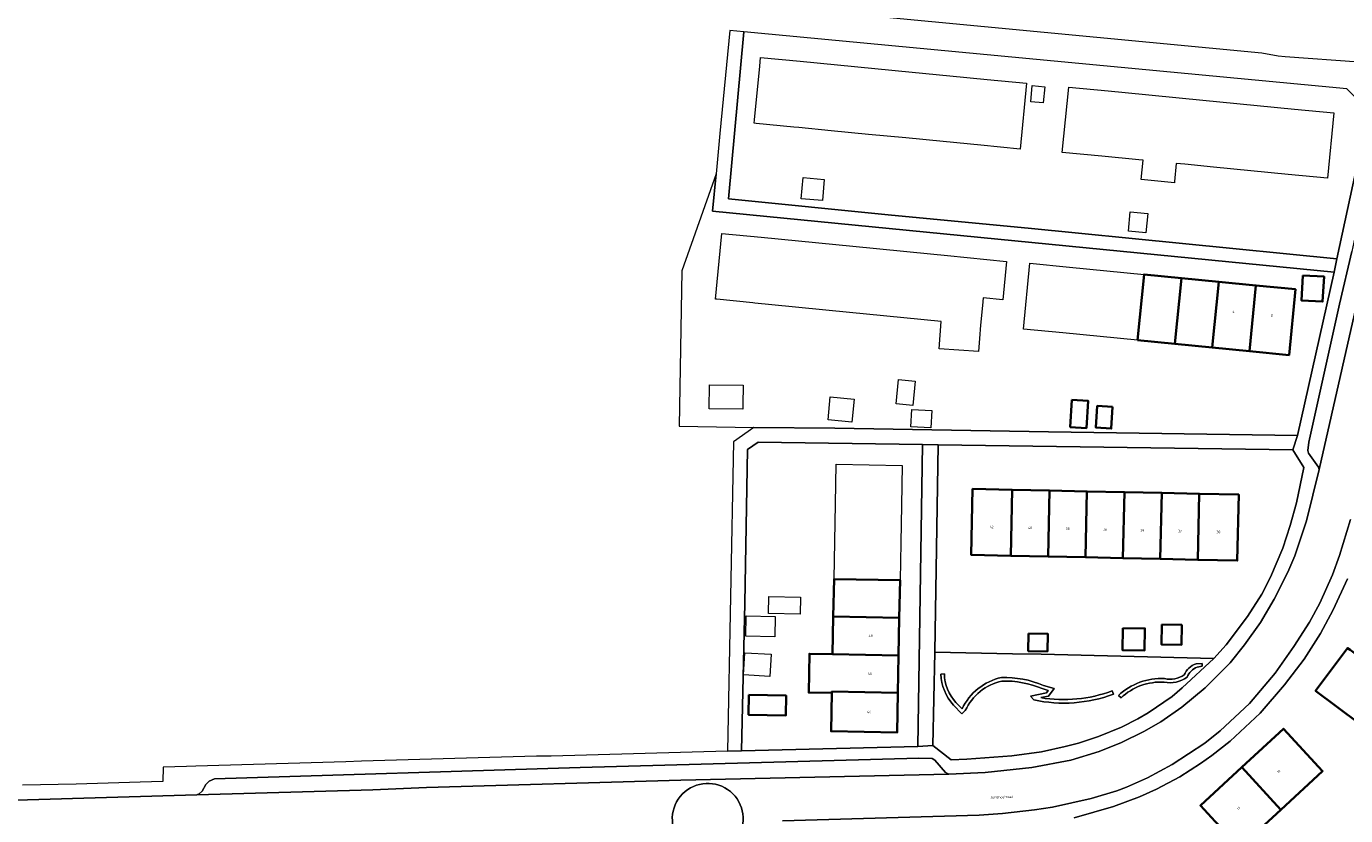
# Model space of a CAD drawing. Header units: metres. Extents: x 197700 to 204338, y 317132 to 325229.
# Tile 55 of 256: x 198643 to 198830, y 319803 to 319915. Entities that reach past the tile are written whole.
import ezdxf
from ezdxf.enums import TextEntityAlignment as Align

# ---------------------------------------------------------------- set-up
doc = ezdxf.new("R2010")
doc.units = ezdxf.units.M
for name, color, linetype, lineweight in [('B-WE-GR-BEPLANTING_CULTUUR_HEESTERS-GV', 90, 'Continuous', 18), ('B-WE-OG-BEBOUWING-GV', 7, 'Continuous', 35), ('B-WE-OG-BEBOUWING-T18', 10, 'Continuous', 18), ('B-WE-OG-TERREIN_CULTUURSCHEIDING-GV', 7, 'Continuous', 18), ('B-WE-OG-TERREIN_ERF-GV', 7, 'Continuous', 18), ('B-WE-OG-TOPOGRAFIE-T18', 10, 'Continuous', 18), ('B-WE-VH-VERHARDING_ASFALT-GV', 252, 'Continuous', 18), ('B-WE-VH-VERHARDING_BETONSTRAATSTEEN-GV', 252, 'Continuous', 18), ('B-WE-VH-VERHARDING_TEGEL-GV', 252, 'Continuous', 18)]:
    doc.layers.add(name, color=color, linetype=linetype, lineweight=lineweight)
doc.styles.add('NLCS-ISO-M200-T18', font='NLCS-ISO.ttf', dxfattribs={"height": 0.36})

msp = doc.modelspace()

# ---------------------------------------------------------------- linework, layer by layer
at = {"layer": 'B-WE-GR-BEPLANTING_CULTUUR_HEESTERS-GV'}
for points in [[(198808.66, 319824.426, 0.2146599), (198806.998, 319822.859)], [(198807.411, 319822.537, -0.2308208), (198808.823, 319823.954)], [(198772.497, 319822.981, 0.1787877), (198774.284, 319818.596)], [(198774.644, 319818.944, -0.1784586), (198772.997, 319822.998)], [(198781.082, 319822.495, 0.233873), (198775.517, 319818.038)], [(198775.969, 319817.825, -0.2321549), (198781.143, 319821.997)], [(198787.047, 319821.381, 0.1058597), (198781.082, 319822.495)], [(198781.143, 319821.997, -0.1052461), (198786.876, 319820.911)], [(198804.184, 319822.334, 0.2054218), (198797.688, 319819.964)], [(198804.157, 319821.835, 0.2105647), (198807.411, 319822.537)], [(198806.998, 319822.859, -0.2002611), (198804.184, 319822.334)], [(198785.685, 319819.315, 0.1433252), (198796.95, 319820.132)], [(198796.775, 319820.6, -0.1317669), (198786.648, 319819.638)], [(198798.031, 319819.6, -0.2054475), (198804.157, 319821.835)]]:
    msp.add_lwpolyline(points, format="xyb", dxfattribs=at)
for points in [[(198808.823, 319823.954), (198809.521, 319824.093), (198809.556, 319824.476), (198808.66, 319824.426)], [(198772.997, 319822.998), (198772.497, 319822.981)], [(198786.876, 319820.911), (198787.712, 319820.649), (198787.457, 319820.308), (198785.202, 319819.861), (198785.685, 319819.315)], [(198786.648, 319819.638), (198787.742, 319819.855), (198788.536, 319820.915), (198787.047, 319821.381)], [(198796.95, 319820.132), (198796.775, 319820.6)], [(198774.284, 319818.596), (198775.475, 319817.362), (198775.969, 319817.825)], [(198775.517, 319818.038), (198774.644, 319818.944)], [(198797.688, 319819.964), (198798.031, 319819.6)]]:
    msp.add_lwpolyline(points, dxfattribs=at)
at = {"layer": 'B-WE-OG-BEBOUWING-GV'}
for points in [[(198800.382, 319870.275), (198805.672, 319869.758), (198806.583, 319879.084), (198801.293, 319879.601)], [(198811.872, 319878.567), (198806.583, 319879.084), (198805.672, 319869.758), (198810.961, 319869.241)], [(198816.25, 319868.725), (198817.161, 319878.051), (198811.872, 319878.567), (198810.961, 319869.241)], [(198816.25, 319868.725), (198821.838, 319868.179), (198822.749, 319877.505), (198817.161, 319878.051)], [(198823.801, 319879.471), (198823.589, 319875.926), (198826.592, 319875.747), (198826.804, 319879.292)], [(198791.081, 319861.846), (198790.849, 319857.98), (198793.123, 319857.844), (198793.355, 319861.709)], [(198796.838, 319860.844), (198794.66, 319860.975), (198794.475, 319857.895), (198796.653, 319857.764)], [(198782.599, 319849.097), (198776.997, 319849.219), (198776.794, 319839.877), (198782.396, 319839.755)], [(198787.698, 319839.64), (198787.901, 319848.982), (198782.599, 319849.097), (198782.396, 319839.755)], [(198787.698, 319839.64), (198793, 319839.525), (198793.203, 319848.867), (198787.901, 319848.982)], [(198793, 319839.525), (198798.302, 319839.409), (198798.505, 319848.751), (198793.203, 319848.867)], [(198803.807, 319848.636), (198798.505, 319848.751), (198798.302, 319839.409), (198803.604, 319839.294)], [(198803.807, 319848.636), (198803.604, 319839.294), (198808.906, 319839.179), (198809.109, 319848.521)], [(198808.906, 319839.179), (198814.508, 319839.057), (198814.711, 319848.399), (198809.109, 319848.521)], [(198757.258, 319831.13), (198766.611, 319830.95), (198766.713, 319836.267), (198757.361, 319836.447)], [(198757.258, 319831.13), (198757.155, 319825.787), (198766.508, 319825.633), (198766.611, 319830.95)], [(198798.294, 319829.498), (198798.234, 319826.383), (198801.369, 319826.322), (198801.429, 319829.438)], [(198803.813, 319829.994), (198803.758, 319827.169), (198806.59, 319827.114), (198806.644, 319829.94)], [(198784.937, 319828.744), (198784.888, 319826.234), (198787.602, 319826.182), (198787.65, 319828.691)], [(198757.049, 319820.298), (198757.053, 319820.496), (198766.406, 319820.316), (198766.508, 319825.633), (198757.155, 319825.787), (198753.876, 319825.85), (198753.77, 319820.361)], [(198834.112, 319819.179), (198835.937, 319817.812), (198839.029, 319818.133), (198838.736, 319820.946), (198840.446, 319823.229), (198834.92, 319827.368), (198832.867, 319824.627), (198830.5, 319826.4), (198830.14, 319826.67), (198825.613, 319820.627), (198831.752, 319816.028)], [(198745.306, 319820.029), (198745.248, 319817.215), (198750.515, 319817.106), (198750.573, 319819.92)], [(198766.406, 319820.316), (198757.053, 319820.496), (198757.049, 319820.298), (198756.945, 319814.879), (198766.298, 319814.699)], [(198820.662, 319803.761), (198826.592, 319809.23), (198821.059, 319815.228), (198815.175, 319809.801)], [(198820.662, 319803.761), (198815.175, 319809.801), (198809.285, 319804.369), (198811.381, 319802.097), (198811.515, 319801.952), (198814.818, 319798.371)]]:
    msp.add_lwpolyline(points, close=True, dxfattribs=at)
at = {"layer": 'B-WE-OG-TERREIN_CULTUURSCHEIDING-GV'}
msp.add_lwpolyline([(198782.667, 319825.841), (198771.641, 319826.068), (198771.377, 319812.864), (198773.967, 319810.848), (198776.168, 319810.934), (198782.572, 319811.396), (198786.778, 319811.971), (198790.133, 319812.702), (198791.986, 319813.191), (198794.842, 319814.124), (198798.102, 319815.456), (198800.409, 319816.642), (198801.865, 319817.484), (198805.279, 319819.815), (198806.686, 319821.007), (198811.163, 319825.183), (198786.719, 319825.811)], close=True, dxfattribs=at)
for points in [[(198806.998, 319822.859, -0.2146599), (198808.66, 319824.426)], [(198808.823, 319823.954, 0.2308208), (198807.411, 319822.537)], [(198774.284, 319818.596, -0.1787877), (198772.497, 319822.981)], [(198772.997, 319822.998, 0.1784586), (198774.644, 319818.944)], [(198775.517, 319818.038, -0.233873), (198781.082, 319822.495)], [(198781.143, 319821.997, 0.2321549), (198775.969, 319817.825)], [(198781.082, 319822.495, -0.1058597), (198787.047, 319821.381)], [(198786.876, 319820.911, 0.1052461), (198781.143, 319821.997)], [(198797.688, 319819.964, -0.2054218), (198804.184, 319822.334)], [(198807.411, 319822.537, -0.2105647), (198804.157, 319821.835)], [(198804.184, 319822.334, 0.2002611), (198806.998, 319822.859)], [(198796.95, 319820.132, -0.1433252), (198785.685, 319819.315)], [(198786.648, 319819.638, 0.1317669), (198796.775, 319820.6)], [(198804.157, 319821.835, 0.2054475), (198798.031, 319819.6)]]:
    msp.add_lwpolyline(points, format="xyb", dxfattribs=at)
for points in [[(198808.66, 319824.426), (198809.556, 319824.476), (198809.521, 319824.093), (198808.823, 319823.954)], [(198772.497, 319822.981), (198772.997, 319822.998)], [(198785.685, 319819.315), (198785.202, 319819.861), (198787.457, 319820.308), (198787.712, 319820.649), (198786.876, 319820.911)], [(198787.047, 319821.381), (198788.536, 319820.915), (198787.742, 319819.855), (198786.648, 319819.638)], [(198796.775, 319820.6), (198796.95, 319820.132)], [(198775.969, 319817.825), (198775.475, 319817.362), (198774.284, 319818.596)], [(198774.644, 319818.944), (198775.517, 319818.038)], [(198798.031, 319819.6), (198797.688, 319819.964)]]:
    msp.add_lwpolyline(points, dxfattribs=at)
at = {"layer": 'B-WE-OG-TERREIN_ERF-GV'}
for points in [[(198828.593, 319881.805), (198833.164, 319902.787), (198830.031, 319905.908), (198744.596, 319913.971), (198742.41, 319890.324), (198765.505, 319887.985), (198784.851, 319886.168)], [(198779.053, 319907.242), (198784.65, 319906.701), (198783.748, 319897.368), (198778.151, 319897.909), (198772.852, 319898.422), (198767.554, 319898.934), (198762.255, 319899.446), (198756.957, 319899.958), (198752.373, 319900.402), (198751.658, 319900.471), (198746.333, 319900.986), (198746.061, 319901.012), (198746.108, 319901.497), (198746.844, 319909.111), (198746.963, 319910.345), (198752.56, 319909.804), (198757.859, 319909.291), (198763.157, 319908.779), (198768.456, 319908.267), (198773.754, 319907.755)], [(198787.228, 319906.201), (198787.007, 319903.906), (198785.242, 319904.077), (198785.464, 319906.371)], [(198795.294, 319896.353), (198789.711, 319896.898), (198790.614, 319906.151), (198796.197, 319905.606), (198801.481, 319905.091), (198806.766, 319904.575), (198812.05, 319904.059), (198817.335, 319903.543), (198822.619, 319903.028), (198828.202, 319902.483), (198827.299, 319893.231), (198821.716, 319893.776), (198816.432, 319894.291), (198811.147, 319894.807), (198807.059, 319895.205), (198805.863, 319895.322), (198805.615, 319892.779), (198805.596, 319892.587), (198800.904, 319893.045), (198801.171, 319895.78), (198800.578, 319895.838)], [(198740.649, 319893.862), (198735.796, 319880.135), (198735.411, 319858.107), (198745.975, 319857.936), (198757.479, 319857.818), (198787.737, 319857.287), (198823.047, 319856.776), (198828.231, 319879.906), (198740.149, 319888.586)], [(198752.969, 319893.328), (198755.973, 319893.068), (198755.714, 319890.068), (198752.71, 319890.328)], [(198799.351, 319888.469), (198801.811, 319888.232), (198801.545, 319885.484), (198799.085, 319885.721)], [(198756.695, 319874.511), (198751.417, 319875.031), (198746.139, 319875.551), (198745.874, 319875.577), (198740.759, 319876.081), (198740.563, 319876.1), (198741.48, 319885.414), (198747.056, 319884.865), (198752.334, 319884.345), (198757.612, 319883.825), (198762.889, 319883.305), (198768.167, 319882.785), (198773.445, 319882.265), (198779.021, 319881.716), (198781.824, 319881.44), (198781.288, 319875.997), (198778.485, 319876.273), (198778.38, 319875.209), (198778.104, 319872.401), (198777.971, 319870.535), (198777.837, 319868.67), (198772.25, 319869.07), (198772.528, 319872.95), (198767.25, 319873.47), (198761.972, 319873.99)], [(198806.583, 319879.084), (198811.872, 319878.567), (198817.161, 319878.051), (198822.749, 319877.505), (198821.838, 319868.179), (198816.25, 319868.725), (198810.961, 319869.241), (198805.672, 319869.758), (198800.382, 319870.275), (198795.093, 319870.792), (198789.804, 319871.308), (198784.216, 319871.854), (198785.127, 319881.18), (198790.715, 319880.634), (198796.004, 319880.118), (198801.293, 319879.601)], [(198823.801, 319879.471), (198826.804, 319879.292), (198826.592, 319875.747), (198823.589, 319875.926)], [(198744.473, 319863.935), (198744.454, 319861.144), (198744.44, 319860.526), (198739.662, 319860.572), (198739.695, 319863.981)], [(198766.489, 319864.722), (198768.878, 319864.491), (198768.544, 319861.027), (198766.154, 319861.258)], [(198756.834, 319862.248), (198760.221, 319861.92), (198759.907, 319858.672), (198756.52, 319858.999)], [(198791.081, 319861.846), (198793.355, 319861.709), (198793.123, 319857.844), (198790.849, 319857.98)], [(198768.393, 319860.456), (198771.217, 319860.305), (198771.087, 319857.878), (198768.263, 319858.029)], [(198796.838, 319860.844), (198796.653, 319857.764), (198794.475, 319857.895), (198794.66, 319860.975)], [(198769.226, 319812.727), (198769.92, 319855.492), (198746.613, 319855.831), (198745.107, 319854.79), (198744.733, 319833.032), (198744.263, 319812.125)], [(198811.163, 319825.183), (198812.923, 319827.123), (198815.948, 319831.157), (198817.967, 319834.296), (198819.231, 319836.689), (198820.955, 319840.831), (198822.023, 319844.026), (198822.893, 319847.223), (198823.922, 319852.269), (198822.386, 319854.729), (198772.121, 319855.479), (198771.641, 319826.068), (198782.667, 319825.841), (198786.719, 319825.811)], [(198757.155, 319825.787), (198757.258, 319831.13), (198757.361, 319836.447), (198757.463, 319841.764), (198757.566, 319847.081), (198757.674, 319852.698), (198767.026, 319852.517), (198766.918, 319846.901), (198766.816, 319841.584), (198766.713, 319836.267), (198766.611, 319830.95), (198766.508, 319825.633), (198766.406, 319820.316), (198766.298, 319814.699), (198756.945, 319814.879), (198757.049, 319820.298), (198753.77, 319820.361), (198753.876, 319825.85)], [(198793, 319839.525), (198787.698, 319839.64), (198782.396, 319839.755), (198776.794, 319839.877), (198776.997, 319849.219), (198782.599, 319849.097), (198787.901, 319848.982), (198793.203, 319848.867), (198798.505, 319848.751), (198803.807, 319848.636), (198809.109, 319848.521), (198814.711, 319848.399), (198814.508, 319839.057), (198808.906, 319839.179), (198803.604, 319839.294), (198798.302, 319839.409)], [(198748.143, 319833.98), (198752.632, 319833.893), (198752.585, 319831.475), (198748.096, 319831.562)], [(198744.903, 319831.235), (198749.008, 319831.156), (198748.952, 319828.25), (198744.847, 319828.33)], [(198798.294, 319829.498), (198801.429, 319829.438), (198801.369, 319826.322), (198798.234, 319826.383)], [(198803.813, 319829.994), (198806.644, 319829.94), (198806.59, 319827.114), (198803.758, 319827.169)], [(198784.937, 319828.744), (198787.65, 319828.691), (198787.602, 319826.182), (198784.888, 319826.234)], [(198744.706, 319826.006), (198748.432, 319825.783), (198748.243, 319822.628), (198744.518, 319822.851)], [(198835.937, 319817.812), (198834.112, 319819.179), (198831.752, 319816.028), (198825.613, 319820.627), (198830.14, 319826.67), (198830.5, 319826.4), (198832.867, 319824.627), (198834.92, 319827.368), (198840.446, 319823.229), (198838.736, 319820.946), (198839.029, 319818.133)], [(198745.306, 319820.029), (198750.573, 319819.92), (198750.515, 319817.106), (198745.248, 319817.215)], [(198826.592, 319809.23), (198820.662, 319803.761), (198814.818, 319798.371), (198811.515, 319801.952), (198811.381, 319802.097), (198809.285, 319804.369), (198815.175, 319809.801), (198821.059, 319815.228)]]:
    msp.add_lwpolyline(points, close=True, dxfattribs=at)
msp.add_lwpolyline([(198830.134, 319836.474), (198828.107, 319832.084), (198826.288, 319828.744), (198823.966, 319825.106), (198821.194, 319821.471), (198817.77, 319817.439), (198813.496, 319813.463), (198810.884, 319811.427), (198809.276, 319810.287), (198806.364, 319808.403), (198803.053, 319806.672), (198800.646, 319805.586), (198796.987, 319804.207), (198791.375, 319802.589)], dxfattribs=at)
at = {"layer": 'B-WE-VH-VERHARDING_ASFALT-GV'}
for points in [[(198627.492, 319925.557), (198624.666, 319925.403), (198625.143, 319919.66), (198634.743, 319920.48), (198650.104, 319921.539), (198666.964, 319922.188), (198679.72, 319922.313), (198693.122, 319921.982), (198702.874, 319921.474), (198712.023, 319920.869), (198733.921, 319919.037), (198747.82, 319917.668), (198818.011, 319911.024), (198820.282, 319910.589), (198821.286, 319910.469), (198831.754, 319909.749), (198837.867, 319909.236)], [(198831.098, 319874.037), (198826.114, 319851.979), (198824.328, 319844.713), (198822.65, 319839.721), (198821.686, 319837.426), (198819.714, 319833.585), (198817.794, 319830.295), (198815.524, 319827.107), (198813.51, 319824.568), (198809.938, 319821.037), (198806.671, 319818.306), (198803.658, 319816.223), (198801.25, 319814.837), (198798.09, 319813.305), (198794.93, 319812.022), (198790.922, 319810.796), (198785.414, 319809.728), (198778.758, 319809.018), (198773.654, 319808.798), (198735.636, 319807.924), (198699.617, 319806.889), (198692.012, 319806.585), (198667.05, 319805.866), (198630.23, 319804.802)], [(198750.041, 319802.169), (198777.923, 319802.97), (198781.226, 319803.2), (198785.78, 319803.724), (198788.333, 319804.109), (198793.792, 319805.326), (198797.45, 319806.455), (198798.804, 319806.947), (198801.762, 319808.281), (198805.274, 319810.161), (198809.893, 319813.184), (198812.104, 319814.922), (198816.228, 319818.799), (198819.854, 319823.129), (198822.526, 319826.865), (198824.746, 319830.353), (198826.213, 319833.046), (198827.986, 319837.037), (198829.002, 319839.783), (198830.532, 319844.876)]]:
    msp.add_lwpolyline(points, dxfattribs=at)
msp.add_lwpolyline([(198735.621, 319799.226, -2.0141232), (198743.62, 319799.621)], format="xyb", dxfattribs=at)
at = {"layer": 'B-WE-VH-VERHARDING_BETONSTRAATSTEEN-GV'}
for points in [[(198836.08, 319896.568), (198835.576, 319895.92), (198833.82, 319895.13), (198833.418, 319894.683), (198833.164, 319894.084), (198830.749, 319882.843), (198829.006, 319875.399), (198824.642, 319855.817), (198824.485, 319854.666), (198824.583, 319854.266), (198826.023, 319852.306), (198826.114, 319851.979), (198831.098, 319874.037), (198832.18, 319879.282), (198835.363, 319893.67)], [(198667.05, 319805.866), (198692.012, 319806.585), (198699.617, 319806.889), (198735.636, 319807.924), (198773.654, 319808.798), (198773.156, 319809.051), (198771.665, 319810.761), (198771.267, 319811.014), (198769.366, 319811.075), (198721.391, 319809.76), (198669.563, 319808.119), (198668.811, 319807.823), (198668.357, 319807.326), (198667.802, 319806.379), (198667.4, 319806.031)]]:
    msp.add_lwpolyline(points, close=True, dxfattribs=at)
msp.add_lwpolyline([(198743.62, 319799.621, 2.0141232), (198735.621, 319799.226)], format="xyb", dxfattribs=at)
at = {"layer": 'B-WE-VH-VERHARDING_TEGEL-GV'}
for points in [[(198741.19, 319899.558), (198740.649, 319893.862), (198740.149, 319888.586), (198828.231, 319879.906), (198828.593, 319881.805), (198784.851, 319886.168), (198765.505, 319887.985), (198742.41, 319890.324), (198744.596, 319913.971), (198742.575, 319914.163)], [(198744.263, 319812.125), (198744.733, 319833.032), (198745.107, 319854.79), (198746.613, 319855.831), (198769.92, 319855.492), (198772.121, 319855.479), (198822.386, 319854.729), (198823.047, 319856.776), (198787.737, 319857.287), (198757.479, 319857.818), (198745.975, 319857.936), (198743.113, 319855.888), (198742.262, 319812.037)], [(198769.92, 319855.492), (198769.226, 319812.727), (198771.377, 319812.864), (198771.641, 319826.068), (198772.121, 319855.479)]]:
    msp.add_lwpolyline(points, close=True, dxfattribs=at)
for points in [[(198833.164, 319902.787), (198828.593, 319881.805), (198828.231, 319879.906), (198823.047, 319856.776), (198822.386, 319854.729), (198823.922, 319852.269), (198822.893, 319847.223), (198822.023, 319844.026), (198820.955, 319840.831), (198819.231, 319836.689), (198817.967, 319834.296), (198815.948, 319831.157), (198812.923, 319827.123), (198811.163, 319825.183), (198806.686, 319821.007), (198805.279, 319819.815), (198801.865, 319817.484), (198800.409, 319816.642), (198798.102, 319815.456), (198794.842, 319814.124), (198791.986, 319813.191), (198790.133, 319812.702), (198786.778, 319811.971), (198782.572, 319811.396), (198776.168, 319810.934), (198773.967, 319810.848), (198771.377, 319812.864), (198769.226, 319812.727), (198744.263, 319812.125), (198742.262, 319812.037), (198717.299, 319811.336), (198715.198, 319811.348), (198690.385, 319810.645), (198688.183, 319810.559), (198666.928, 319809.912), (198665.589, 319809.871), (198662.283, 319809.77), (198662.232, 319807.777), (198659.032, 319807.675), (198649.951, 319807.386), (198642.348, 319807.231)], [(198630.23, 319804.802), (198667.05, 319805.866), (198667.4, 319806.031), (198667.802, 319806.379), (198668.357, 319807.326), (198668.811, 319807.823), (198669.563, 319808.119), (198721.391, 319809.76), (198769.366, 319811.075), (198771.267, 319811.014), (198771.665, 319810.761), (198773.156, 319809.051), (198773.654, 319808.798), (198778.758, 319809.018), (198785.414, 319809.728), (198790.922, 319810.796), (198794.93, 319812.022), (198798.09, 319813.305), (198801.25, 319814.837), (198803.658, 319816.223), (198806.671, 319818.306), (198809.938, 319821.037), (198813.51, 319824.568), (198815.524, 319827.107), (198817.794, 319830.295), (198819.714, 319833.585), (198821.686, 319837.426), (198822.65, 319839.721), (198824.328, 319844.713), (198826.114, 319851.979), (198826.023, 319852.306), (198824.583, 319854.266), (198824.485, 319854.666), (198824.642, 319855.817), (198829.006, 319875.399), (198830.749, 319882.843)], [(198830.532, 319844.876), (198829.002, 319839.783), (198827.986, 319837.037), (198826.213, 319833.046), (198824.746, 319830.353), (198822.526, 319826.865), (198819.854, 319823.129), (198816.228, 319818.799), (198812.104, 319814.922), (198809.893, 319813.184), (198805.274, 319810.161), (198801.762, 319808.281), (198798.804, 319806.947), (198797.45, 319806.455), (198793.792, 319805.326), (198788.333, 319804.109), (198785.78, 319803.724), (198781.226, 319803.2), (198777.923, 319802.97), (198750.041, 319802.169)], [(198791.375, 319802.589), (198796.987, 319804.207), (198800.646, 319805.586), (198803.053, 319806.672), (198806.364, 319808.403), (198809.276, 319810.287), (198810.884, 319811.427), (198813.496, 319813.463), (198817.77, 319817.439), (198821.194, 319821.471), (198823.966, 319825.106), (198826.288, 319828.744), (198828.107, 319832.084), (198830.134, 319836.474)]]:
    msp.add_lwpolyline(points, dxfattribs=at)

# ---------------------------------------------------------------- texts
at = {"layer": 'B-WE-OG-BEBOUWING-T18', "style": 'NLCS-ISO-M200-T18'}
for s, rotation, p in [('4', 354.5, (198813.976, 319874.343)), ('2', 354.5, (198819.415, 319873.812)), ('42', 358.8, (198779.704, 319843.815)), ('40', 358.8, (198785.155, 319843.696)), ('38', 358.8, (198790.483, 319843.581)), ('36', 358.8, (198795.78, 319843.465)), ('34', 358.8, (198801.087, 319843.35)), ('32', 358.8, (198806.389, 319843.235)), ('30', 358.8, (198811.842, 319843.116)), ('48', 358.9, (198762.561, 319828.392)), ('46', 358.9, (198762.458, 319823.068)), ('44', 358.9, (198762.353, 319817.606)), ('11', 42.6, (198820.393, 319809.172)), ('17', 42.6, (198814.712, 319803.933))]:
    msp.add_text(s, height=0.36, rotation=rotation, dxfattribs=at).set_placement(p, align=Align.MIDDLE)
at = {"layer": 'B-WE-OG-TOPOGRAFIE-T18', "style": 'NLCS-ISO-M200-T18'}
msp.add_text('Jerichostraat', height=0.36, rotation=1.6, dxfattribs=at).set_placement((198781.118, 319805.556), align=Align.MIDDLE)

doc.saveas('drawing.dxf')
